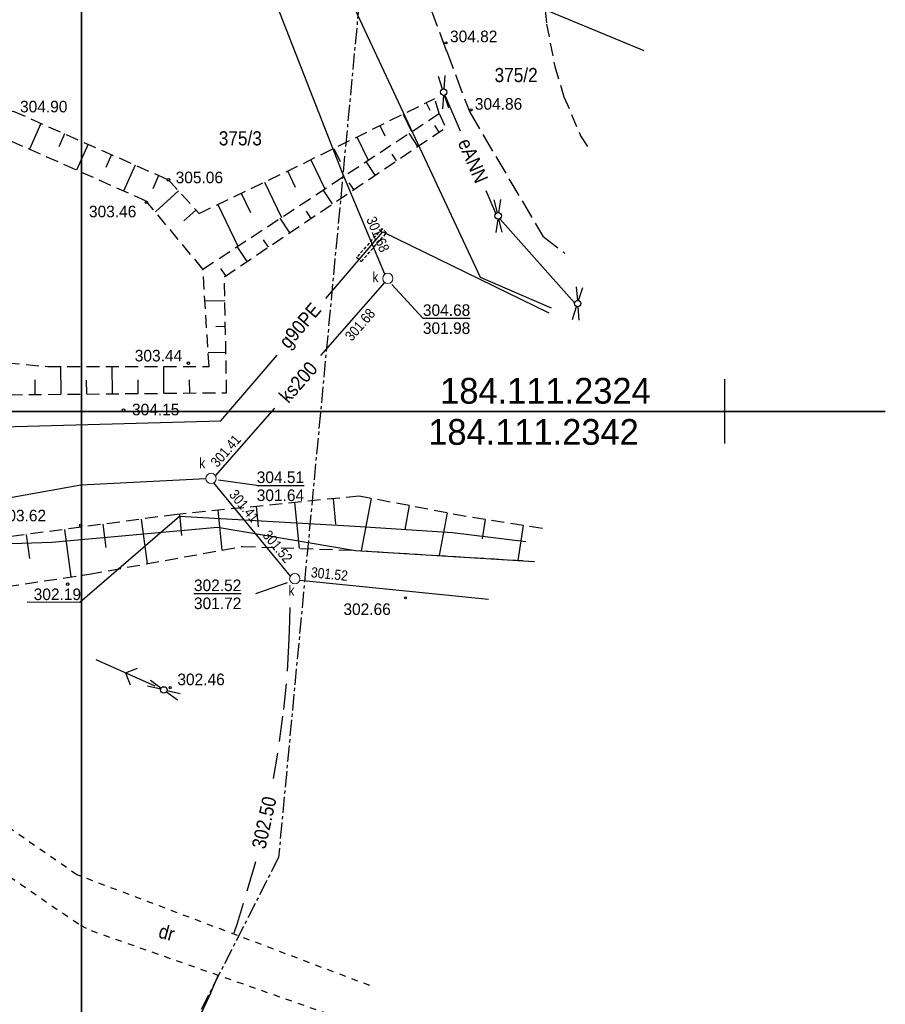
# Model space of a CAD drawing. Extents: x 4615668 to 9249187, y 5334101 to 10688993.
# Tile 107 of 120: x 4668030 to 4668097, y 5337523 to 5337600. Entities that reach past the tile are written whole.
import ezdxf
from ezdxf.enums import TextEntityAlignment as Align

# ---------------------------------------------------------------- set-up
doc = ezdxf.new("R2010")
doc.units = 0
doc.header["$MEASUREMENT"] = 0
for name, pattern in [('CENTER', [2, 1.25, -0.25, 0.25, -0.25]), ('CHODNIK', [2, 1.5, -0.5]), ('DROGA', [1, 0.5, -0.5]), ('HIDDEN', [0.375, 0.25, -0.125]), ('JEZDNIA', [1.5, 1, -0.5]), ('SKARPA1', [1.5, 1, -0.5]), ('WARSTWICA', [3, 2, -1])]:
    doc.linetypes.add(name, pattern=pattern)
for name, color, linetype in [('16', 7, 'Continuous'), ('17', 7, 'Continuous'), ('18', 7, 'Continuous'), ('2', 7, 'Continuous'), ('21', 7, 'Continuous'), ('22', 7, 'Continuous'), ('27', 7, 'Continuous'), ('28', 7, 'Continuous'), ('31', 7, 'Continuous'), ('5', 7, 'Continuous'), ('50', 7, 'Continuous'), ('51', 7, 'Continuous'), ('52', 7, 'Continuous'), ('56', 7, 'Continuous'), ('58', 7, 'Continuous'), ('59', 7, 'Continuous'), ('60', 7, 'Continuous'), ('UKKPA_506', 7, 'Continuous')]:
    doc.layers.add(name, color=color, linetype=linetype)
doc.styles.add('txt', font='TXT', dxfattribs={"height": 0.2})

# ---------------------------------------------------------------- blocks, each defined once
blk = doc.blocks.new('KL')
at = {"layer": 'UKKPA_506', "color": 7, "linetype": 'Continuous', "lineweight": 13}
blk.add_circle((0, 0), 0.4, dxfattribs=at)
blk = doc.blocks.new('SLU')
at = {"layer": '22', "color": 1, "linetype": 'Continuous'}
blk.add_circle((0, 0), 0.25, dxfattribs=at)
blk = doc.blocks.new('SEN')
at = {"layer": '22', "color": 1, "linetype": 'Continuous'}
for p, q in [((0.75, 0), (5.75, 0)), ((3.25, 0), (2.543, 0.707)), ((3.25, 0), (2.543, -0.707))]:
    blk.add_line(p, q, dxfattribs=at)
blk = doc.blocks.new('SL')
at = {"layer": '22', "color": 1, "linetype": 'Continuous'}
for p, q in [((-1.272, 0.256), (-0.245, 0.05)), ((1.281, 0.256), (0.245, 0.048)), ((-0.246, -0.05), (-1.272, -0.255)), ((0.245, -0.048), (1.281, -0.256))]:
    blk.add_line(p, q, dxfattribs=at)
blk.add_circle((0, 0), 0.25, dxfattribs=at)
blk = doc.blocks.new('DR')
at = {"layer": '18', "color": 6, "linetype": 'Continuous', "style": 'txt', "width": 0.909091}
blk.add_text('dr', height=1.1, rotation=0.00014, dxfattribs=at).set_placement((0, -0.001), align=Align.MIDDLE)
blk = doc.blocks.new('WYS')
at = {"layer": '52', "color": 67, "linetype": 'Continuous'}
blk.add_circle((0, 0), 0.08, dxfattribs=at)

msp = doc.modelspace()

# ---------------------------------------------------------------- linework, layer by layer
at = {"layer": '16', "color": 7, "linetype": 'CHODNIK'}
msp.add_lwpolyline([(4668012.959, 5337622.272), (4668016.399, 5337624.792), (4668021.136, 5337623.385), (4668037.092, 5337619.232), (4668045.275, 5337616.52), (4668057.212, 5337612.243), (4668060.046, 5337604.242), (4668062.713, 5337597.217), (4668064.529, 5337592.419), (4668070.199, 5337582.804), (4668071.924, 5337581.461)], dxfattribs=at)
at = {"layer": '16', "color": 7, "linetype": 'JEZDNIA'}
msp.add_lwpolyline([(4668079.54, 5337601.094), (4668075.893, 5337602.658), (4668074.885, 5337603.026), (4668073.922, 5337603.222), (4668072.899, 5337603.068), (4668071.735, 5337602.553), (4668071.047, 5337601.927), (4668070.554, 5337601.133), (4668070.393, 5337600.354), (4668070.496, 5337599.266), (4668071.141, 5337595.972), (4668071.849, 5337593.625), (4668073.14, 5337590.602), (4668073.899, 5337589.403)], dxfattribs=at)
at = {"layer": '17', "color": 97, "linetype": 'DROGA'}
for points in [[(4668056.759, 5337524.568), (4668034.004, 5337533.175), (4668028.729, 5337536.822), (4668022.257, 5337541.554), (4668012.127, 5337552.135)], [(4668007.691, 5337547.553), (4668021.351, 5337538.141), (4668034.277, 5337529.251), (4668035.117, 5337528.836), (4668055.708, 5337521.61)]]:
    msp.add_lwpolyline(points, dxfattribs=at)
at = {"layer": '2', "color": 7, "linetype": 'Continuous'}
msp.add_line((4668052.049, 5337608.039), (4668078.048, 5337597.214), dxfattribs=at)
for points in [[(4668034.675, 5337614.279), (4668052.049, 5337608.039), (4668065.341, 5337579.604), (4668070.847, 5337577.237)], [(4668004.826, 5337558.126), (4668032.043, 5337559.019), (4668044.935, 5337560.178), (4668055.646, 5337558.379), (4668069.57, 5337557.528)]]:
    msp.add_lwpolyline(points, dxfattribs=at)
at = {"layer": '21', "color": 1, "linetype": 'Continuous'}
for p, q in [((4668062.598, 5337593.751), (4668063.786, 5337590.98)), ((4668065.776, 5337586.339), (4668066.549, 5337584.535)), ((4668066.859, 5337584.152), (4668072.669, 5337577.614))]:
    msp.add_line(p, q, dxfattribs=at)
msp.add_lwpolyline([(4668030.149, 5337554.378), (4668034.228, 5337554.363), (4668041.967, 5337561.048), (4668055.623, 5337560.271), (4668063.183, 5337559.78), (4668068.877, 5337559.065)], dxfattribs=at)
at = {"layer": '27', "color": 17, "linetype": 'Continuous'}
for p, q in [((4668052.966, 5337573.516), (4668057.932, 5337579.187)), ((4668044.778, 5337564.164), (4668049.392, 5337569.434)), ((4668044.618, 5337563.627), (4668050.586, 5337556.383)), ((4668051.319, 5337556.077), (4668065.994, 5337554.599))]:
    msp.add_line(p, q, dxfattribs=at)
for points in [[(4668057.938, 5337579.843), (4668054.654, 5337587.648), (4668048.436, 5337603.624)], [(4668019, 5337560.742), (4668034.311, 5337563.472), (4668044.025, 5337563.956)]]:
    msp.add_lwpolyline(points, dxfattribs=at)
at = {"layer": '31', "color": 2, "linetype": 'HIDDEN'}
msp.add_lwpolyline([(4668056.105, 5337580.832), (4668058.066, 5337583.057), (4668057.702, 5337583.378), (4668055.741, 5337581.153)], close=True, dxfattribs=at)
at = {"layer": '31', "color": 2, "linetype": 'Continuous'}
for points in [[(4668053.339, 5337577.955), (4668057.77, 5337583.126), (4668070.666, 5337576.834)], [(4668014.164, 5337567.593), (4668045.191, 5337568.447), (4668049.565, 5337573.551)]]:
    msp.add_lwpolyline(points, dxfattribs=at)
at = {"layer": '50', "color": 245, "linetype": 'WARSTWICA'}
for points in [[(4668050.557, 5337553.932), (4668050.5, 5337552.103), (4668050.452, 5337550.995), (4668050.273, 5337548.007), (4668049.989, 5337545.506), (4668049.587, 5337542.618), (4668049.19, 5337540.277)], [(4668047.873, 5337534.194), (4668047.788, 5337533.81), (4668046.461, 5337529.404), (4668046.201, 5337528.629)], [(4668044.955, 5337525.324), (4668044.312, 5337523.788), (4668042.875, 5337520.818)]]:
    msp.add_lwpolyline(points, dxfattribs=at)
at = {"layer": '51', "color": 3, "linetype": 'SKARPA1'}
for p, q in [((4668062.16, 5337592.335), (4668061.805, 5337593.487)), ((4668043.793, 5337580.226), (4668062.19, 5337592.355)), ((4668062.16, 5337592.335), (4668062.652, 5337591.216)), ((4668016.628, 5337553.785), (4668034.95, 5337556.53))]:
    msp.add_line(p, q, dxfattribs=at)
at = {"layer": '51', "color": 3, "linetype": 'Continuous'}
for p, q in [((4668061.137, 5337593.157), (4668061.415, 5337592.593)), ((4668059.343, 5337592.272), (4668060.011, 5337590.918)), ((4668031.209, 5337591.559), (4668030.317, 5337589.543)), ((4668057.549, 5337591.387), (4668057.939, 5337590.598)), ((4668062.159, 5337590.884), (4668061.821, 5337591.386)), ((4668033.038, 5337590.749), (4668032.592, 5337589.741)), ((4668055.756, 5337590.502), (4668056.645, 5337588.699)), ((4668060.501, 5337589.767), (4668059.813, 5337590.788)), ((4668034.867, 5337589.939), (4668033.974, 5337587.923)), ((4668053.962, 5337589.618), (4668054.462, 5337588.604)), ((4668036.696, 5337589.129), (4668036.249, 5337588.121)), ((4668052.169, 5337588.733), (4668053.28, 5337586.481)), ((4668058.842, 5337588.649), (4668058.492, 5337589.168)), ((4668038.524, 5337588.32), (4668037.632, 5337586.303)), ((4668057.183, 5337587.532), (4668056.473, 5337588.586)), ((4668040.353, 5337587.51), (4668039.899, 5337586.485)), ((4668050.369, 5337587.86), (4668050.971, 5337586.608)), ((4668048.567, 5337586.993), (4668049.888, 5337584.245)), ((4668053.866, 5337585.297), (4668053.133, 5337586.384)), ((4668055.525, 5337586.414), (4668055.164, 5337586.95)), ((4668041.899, 5337586.309), (4668040.099, 5337584.674)), ((4668046.764, 5337586.127), (4668047.484, 5337584.63)), ((4668044.962, 5337585.26), (4668046.518, 5337582.023)), ((4668043.244, 5337584.828), (4668042.311, 5337583.981)), ((4668050.549, 5337583.062), (4668049.794, 5337584.182)), ((4668052.207, 5337584.179), (4668051.835, 5337584.731)), ((4668047.231, 5337580.827), (4668046.454, 5337581.98)), ((4668048.89, 5337581.944), (4668048.507, 5337582.513)), ((4668045.572, 5337579.709), (4668045.178, 5337580.294)), ((4668045.505, 5337577.764), (4668043.951, 5337577.735)), ((4668045.542, 5337575.764), (4668044.81, 5337575.751)), ((4668045.578, 5337573.764), (4668044.204, 5337573.739)), ((4668032.766, 5337570.513), (4668032.746, 5337572.67)), ((4668036.766, 5337570.55), (4668036.746, 5337572.67)), ((4668040.766, 5337570.588), (4668040.746, 5337572.671)), ((4668030.767, 5337570.494), (4668030.756, 5337571.626)), ((4668034.766, 5337570.532), (4668034.756, 5337571.601)), ((4668038.766, 5337570.569), (4668038.756, 5337571.62)), ((4668042.766, 5337570.607), (4668042.756, 5337571.639)), ((4668050.918, 5337562.095), (4668051.276, 5337558.535)), ((4668053.903, 5337562.395), (4668054.103, 5337560.411)), ((4668056.876, 5337562.417), (4668056.101, 5337558.351)), ((4668041.963, 5337561.195), (4668042.131, 5337559.529)), ((4668044.948, 5337561.495), (4668045.259, 5337558.4)), ((4668047.933, 5337561.795), (4668048.092, 5337560.219)), ((4668059.823, 5337561.856), (4668059.472, 5337560.011)), ((4668062.77, 5337561.294), (4668062.139, 5337557.982)), ((4668036.015, 5337560.407), (4668036.255, 5337558.609)), ((4668038.989, 5337560.804), (4668039.45, 5337557.346)), ((4668065.725, 5337560.778), (4668065.487, 5337559.285)), ((4668030.068, 5337559.614), (4668030.318, 5337557.744)), ((4668033.042, 5337560.01), (4668033.534, 5337556.318)), ((4668068.688, 5337560.307), (4668068.258, 5337557.608))]:
    msp.add_line(p, q, dxfattribs=at)
at = {"layer": '51', "color": 3, "linetype": 'SKARPA1'}
for points in [[(4668022.444, 5337591.853), (4668029.054, 5337592.513), (4668041.114, 5337587.173), (4668043.493, 5337584.554), (4668051.602, 5337588.453), (4668061.805, 5337593.487)], [(4668043.793, 5337580.226), (4668039.394, 5337585.523), (4668027.584, 5337590.753), (4668022.444, 5337591.853)], [(4668013.853, 5337575.325), (4668017.843, 5337575.527), (4668021.299, 5337571.271), (4668027.263, 5337570.461), (4668045.635, 5337570.634), (4668045.471, 5337579.641), (4668062.652, 5337591.216)], [(4668019.534, 5337578.452), (4668024.074, 5337573.344), (4668031.752, 5337572.67), (4668044.272, 5337572.671), (4668043.793, 5337580.226)], [(4668070.169, 5337560.071), (4668064.229, 5337561.016), (4668055.927, 5337562.598), (4668041.786, 5337561.177), (4668021.952, 5337558.531), (4668011.411, 5337553.052)], [(4668034.95, 5337556.53), (4668046.869, 5337558.692), (4668055.646, 5337558.379), (4668069.57, 5337557.528)]]:
    msp.add_lwpolyline(points, dxfattribs=at)
at = {"layer": '52', "color": 67, "linetype": 'Continuous'}
for centre in [(4668041.114, 5337587.173), (4668039.394, 5337585.423), (4668042.662, 5337572.928), (4668037.624, 5337569.273), (4668033.286, 5337555.757)]:
    msp.add_circle(centre, 0.1, dxfattribs=at)
at = {"layer": '56', "color": 17, "linetype": 'Continuous'}
for p, q in [((4668060.888, 5337576.419), (4668058.473, 5337579.05)), ((4668047.976, 5337563.434), (4668045.011, 5337563.84)), ((4668047.897, 5337555.033), (4668050.374, 5337555.893))]:
    msp.add_line(p, q, dxfattribs=at)
at = {"layer": '58', "color": 1, "linetype": 'CENTER'}
msp.add_lwpolyline([(4667803.849, 5337447.742), (4667811.186, 5337533.446), (4667925.987, 5337518.698), (4667980.472, 5337594.488), (4667976.801, 5337623.334), (4667912.072, 5337639.584), (4667924.773, 5337670.774), (4668058.749, 5337630.827), (4668049.669, 5337534.513), (4667983.161, 5337403.764), (4667923.013, 5337428.634)], dxfattribs=at)
at = {"layer": '60', "color": 7, "linetype": 'Continuous'}
for p, q in [((4668084.354, 5337569.183), (4668084.354, 5337571.683)), ((4668084.354, 5337566.683), (4668084.354, 5337569.183))]:
    msp.add_line(p, q, dxfattribs=at)
for points in [[(4668034.354, 5337741.717), (4668034.354, 5337569.183), (4667634.354, 5337569.183), (4667634.354, 5337741.717)], [(4668096.82, 5337569.183), (4668034.354, 5337569.183), (4668034.354, 5337741.717)], [(4667634.354, 5337319.183), (4667634.354, 5337569.183), (4668034.354, 5337569.183), (4668034.354, 5337319.183)], [(4668096.82, 5337319.183), (4668034.354, 5337319.183), (4668034.354, 5337569.183), (4668096.82, 5337569.183)]]:
    msp.add_lwpolyline(points, dxfattribs=at)

# ---------------------------------------------------------------- block references
at = {"layer": '18', "color": 6, "linetype": 'Continuous', "xscale": 1.000001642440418, "yscale": 1.000001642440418, "rotation": 344.9516466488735}
msp.add_blockref('DR', (4668040.99, 5337528.707), dxfattribs=at)
at = {"layer": '22', "color": 1, "linetype": 'Continuous'}
for name, p, xscale, yscale, rotation in [('SL', (4668062.499, 5337593.981), 1.000000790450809, 1.000000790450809, 277.1440448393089), ('SL', (4668066.737, 5337584.371), 1.000000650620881, 1.000000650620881, 272.8474428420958), ('SL', (4668072.912, 5337577.555), 1.000000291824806, 1.000000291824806, 83.16534325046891), ('SEN', (4668040.757, 5337547.54), 1.000000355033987, 1.000000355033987, 156.0662534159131), ('SL', (4668040.757, 5337547.54), 1.000000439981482, 1.000000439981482, 335.1348923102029)]:
    msp.add_blockref(name, p, dxfattribs=dict(at, xscale=xscale, yscale=yscale, rotation=rotation))
for p in [(4668062.499, 5337593.981), (4668066.737, 5337584.371), (4668072.912, 5337577.555), (4668040.757, 5337547.54)]:
    msp.add_blockref('SLU', p, dxfattribs=at)
at = {"layer": '28', "color": 17, "linetype": 'Continuous'}
for p in [(4668058.164, 5337579.513), (4668044.424, 5337563.977), (4668050.933, 5337556.183)]:
    msp.add_blockref('KL', p, dxfattribs=at)
at = {"layer": '52', "color": 67, "linetype": 'Continuous'}
for p in [(4668062.679, 5337597.822), (4668064.641, 5337592.601), (4668034.292, 5337560.33), (4668059.54, 5337554.702), (4668041.242, 5337547.715)]:
    msp.add_blockref('WYS', p, dxfattribs=at)

# ---------------------------------------------------------------- texts
at = {"layer": '21', "color": 1, "linetype": 'Continuous', "style": 'txt', "width": 0.909091}
msp.add_text('eANN', height=1.1, rotation=293.20534, dxfattribs=at).set_placement((4668064.782, 5337588.658), align=Align.MIDDLE)
at = {"layer": '27', "color": 17, "linetype": 'Continuous', "style": 'txt', "width": 0.909091}
msp.add_text('ks200', height=1.1, rotation=48.79491, dxfattribs=at).set_placement((4668051.18, 5337571.474), align=Align.MIDDLE)
at = {"layer": '28', "color": 17, "linetype": 'Continuous', "style": 'txt', "width": 0.875}
for p in [(4668056.965, 5337579.219), (4668043.504, 5337564.761), (4668050.436, 5337554.858)]:
    msp.add_text('k', height=0.8, dxfattribs=at).set_placement(p)
at = {"layer": '31', "color": 2, "linetype": 'Continuous', "style": 'txt', "width": 0.909091}
msp.add_text('g90PE', height=1.1, rotation=49.40546, dxfattribs=at).set_placement((4668051.452, 5337575.752), align=Align.MIDDLE)
at = {"layer": '5', "color": 6, "linetype": 'Continuous', "style": 'txt', "width": 0.909091}
for s, p in [('375/2', (4668068.133, 5337595.336)), ('375/3', (4668046.7, 5337590.42))]:
    msp.add_text(s, height=1.1, dxfattribs=at).set_placement(p, align=Align.MIDDLE)
at = {"layer": '50', "color": 6, "linetype": 'Continuous', "style": 'txt', "width": 0.909091}
msp.add_text('302.50', height=1.1, rotation=77.49709, dxfattribs=at).set_placement((4668048.548, 5337537.231), align=Align.MIDDLE)
at = {"layer": '52', "color": 67, "linetype": 'Continuous', "style": 'txt'}
for s, p in [('304.82', (4668062.994, 5337597.867)), ('304.90', (4668029.583, 5337592.414)), ('304.86', (4668064.926, 5337592.621)), ('305.06', (4668041.676, 5337586.908)), ('303.46', (4668034.938, 5337584.262)), ('303.44', (4668038.499, 5337573.061)), ('304.15', (4668038.285, 5337568.876)), ('303.62', (4668027.927, 5337560.638)), ('302.19', (4668030.645, 5337554.52)), ('302.66', (4668054.713, 5337553.364)), ('302.46', (4668041.808, 5337547.908))]:
    msp.add_text(s, height=0.9, dxfattribs=at).set_placement(p)
at = {"layer": '56', "color": 17, "linetype": 'Continuous', "style": 'txt', "width": 0.875}
for s, rotation, p in [('301.68', 292.81921, (4668056.47, 5337584.105)), ('301.41', 48.79561, (4668044.915, 5337564.776)), ('301.41', 309.48521, (4668045.781, 5337562.687)), ('301.52', 309.48521, (4668048.382, 5337559.53)), ('301.52', 354.24843, (4668052.159, 5337556.294))]:
    msp.add_text(s, height=0.8, rotation=rotation, dxfattribs=at).set_placement(p)
msp.add_text('301.68', height=0.8, rotation=48.79491, dxfattribs=at).set_placement((4668054.757, 5337575.105), align=Align.TOP_LEFT)
at = {"layer": '56', "color": 17, "linetype": 'Continuous', "style": 'txt'}
for s, p in [('%%U304.68', (4668060.888, 5337576.599)), ('%%U304.51', (4668047.976, 5337563.614)), ('%%U302.52', (4668043.096, 5337555.218))]:
    msp.add_text(s, height=0.9, dxfattribs=at).set_placement(p)
for s, p in [('301.98', (4668060.888, 5337576.099)), ('301.64', (4668047.976, 5337563.114)), ('301.72', (4668043.096, 5337554.718))]:
    msp.add_text(s, height=0.9, dxfattribs=at).set_placement(p, align=Align.TOP_LEFT)
at = {"layer": '59', "color": 2, "linetype": 'Continuous', "style": 'txt'}
msp.add_text('184.111.2324', height=2, dxfattribs=at).set_placement((4668062.23, 5337569.782))
msp.add_text('184.111.2342', height=2, dxfattribs=at).set_placement((4668061.302, 5337568.584), align=Align.TOP_LEFT)

doc.saveas('drawing.dxf')
